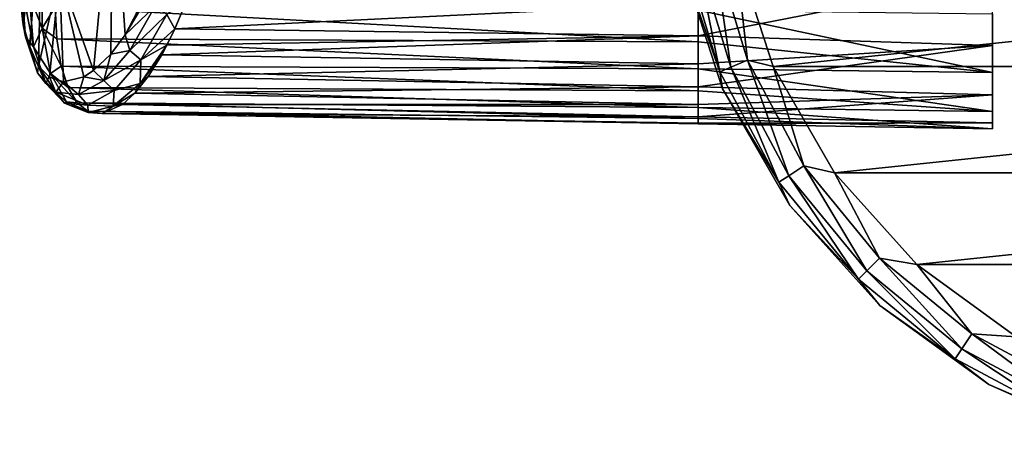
# Model space of a CAD drawing. Header units: millimetres. Extents: x -145 to 145, y -40 to 30.
# Tile 1 of 13: x -145 to -92, y -38 to -15. Entities that reach past the tile are written whole.
import ezdxf

# ---------------------------------------------------------------- set-up
doc = ezdxf.new("R2010")
doc.units = ezdxf.units.MM
doc.header["$LTSCALE"] = 115.467908
for name, color, linetype in [('6', 7, 'CONTINUOUS'), ('64', 7, 'CONTINUOUS'), ('66', 7, 'CONTINUOUS'), ('67', 7, 'CONTINUOUS'), ('7', 7, 'CONTINUOUS'), ('73', 7, 'CONTINUOUS'), ('8', 7, 'CONTINUOUS')]:
    doc.layers.add(name, color=color, linetype=linetype)

msp = doc.modelspace()

# ---------------------------------------------------------------- linework, layer by layer
at = {"layer": '6', "color": 7, "linetype": 'CONTINUOUS', "true_color": 0xa2afbf}
for points in [[(-106.3, -11.653, -55), (-104.233, -18.016, -55), (-43.7, -11.653, -55), (-106.3, -11.653, -55)], [(-104.233, -18.016, -55), (-45.767, -18.016, -55), (-43.7, -11.653, -55), (-104.233, -18.016, -55)], [(-104.233, -18.016, -55), (-100.889, -23.808, -55), (-45.767, -18.016, -55), (-104.233, -18.016, -55)], [(-100.889, -23.808, -55), (-49.111, -23.808, -55), (-45.767, -18.016, -55), (-100.889, -23.808, -55)], [(-100.889, -23.808, -55), (-96.411, -28.781, -55), (-49.111, -23.808, -55), (-100.889, -23.808, -55)], [(-96.411, -28.781, -55), (-53.589, -28.781, -55), (-49.111, -23.808, -55), (-96.411, -28.781, -55)], [(-96.411, -28.781, -55), (-91.001, -32.712, -55), (-53.589, -28.781, -55), (-96.411, -28.781, -55)]]:
    msp.add_3dface(points, dxfattribs=at)
at = {"layer": '64', "color": 7, "linetype": 'CONTINUOUS', "true_color": 0xa2afbf}
for points in [[(-136.097, -14.354, 14.884), (-136.772, -15.97, 13.117), (-108.3, -14.593, 15.327), (-136.097, -14.354, 14.884)], [(-143.189, -16.52, -12.229), (-143.279, -14.8, -14.261), (-108.3, -16.684, -13.02), (-143.189, -16.52, -12.229)], [(-108.3, -16.684, -13.02), (-143.279, -14.8, -14.261), (-108.3, -14.965, -14.965), (-108.3, -16.684, -13.02)], [(-108.3, -14.593, 15.327), (-136.772, -15.97, 13.117), (-108.3, -16.359, 13.426), (-108.3, -14.593, 15.327)], [(-136.772, -15.97, 13.117), (-137.206, -16.863, 11.934), (-108.3, -16.359, 13.426), (-136.772, -15.97, 13.117)], [(-142.954, -17.997, -9.937), (-143.189, -16.52, -12.229), (-108.3, -18.152, -10.88), (-142.954, -17.997, -9.937)], [(-108.3, -18.152, -10.88), (-143.189, -16.52, -12.229), (-108.3, -16.684, -13.02), (-108.3, -18.152, -10.88)], [(-137.206, -16.863, 11.934), (-137.485, -17.383, 11.154), (-108.3, -16.359, 13.426), (-137.206, -16.863, 11.934)], [(-108.3, -16.359, 13.426), (-137.485, -17.383, 11.154), (-108.3, -17.88, 11.322), (-108.3, -16.359, 13.426)], [(-137.485, -17.383, 11.154), (-138.22, -18.562, 9.028), (-108.3, -17.88, 11.322), (-137.485, -17.383, 11.154)], [(-142.582, -19.163, -7.463), (-142.954, -17.997, -9.937), (-108.3, -19.348, -8.576), (-142.582, -19.163, -7.463)], [(-108.3, -19.348, -8.576), (-142.954, -17.997, -9.937), (-108.3, -18.152, -10.88), (-108.3, -19.348, -8.576)], [(-108.3, -17.88, 11.322), (-138.22, -18.562, 9.028), (-108.3, -19.131, 9.048), (-108.3, -17.88, 11.322)], [(-138.22, -18.562, 9.028), (-138.946, -19.47, 6.816), (-108.3, -19.131, 9.048), (-138.22, -18.562, 9.028)], [(-142.085, -19.993, -4.852), (-142.582, -19.163, -7.463), (-108.3, -20.252, -6.143), (-142.085, -19.993, -4.852)], [(-108.3, -20.252, -6.143), (-142.582, -19.163, -7.463), (-108.3, -19.348, -8.576), (-108.3, -20.252, -6.143)], [(-108.3, -19.131, 9.048), (-138.946, -19.47, 6.816), (-108.3, -20.095, 6.638), (-108.3, -19.131, 9.048)], [(-138.946, -19.47, 6.816), (-139.624, -20.088, 4.638), (-108.3, -20.095, 6.638), (-138.946, -19.47, 6.816)], [(-141.506, -20.458, -2.268), (-142.085, -19.993, -4.852), (-108.3, -20.852, -3.618), (-141.506, -20.458, -2.268)], [(-108.3, -20.852, -3.618), (-142.085, -19.993, -4.852), (-108.3, -20.252, -6.143), (-108.3, -20.852, -3.618)], [(-139.624, -20.088, 4.638), (-140.721, -20.581, 0.812), (-108.3, -20.757, 4.129), (-139.624, -20.088, 4.638)], [(-108.3, -20.095, 6.638), (-139.624, -20.088, 4.638), (-108.3, -20.757, 4.129), (-108.3, -20.095, 6.638)], [(-140.721, -20.581, 0.812), (-141.506, -20.458, -2.268), (-108.3, -21.138, -1.038), (-140.721, -20.581, 0.812)], [(-108.3, -21.138, -1.038), (-141.506, -20.458, -2.268), (-108.3, -20.852, -3.618), (-108.3, -21.138, -1.038)], [(-108.3, -20.757, 4.129), (-140.721, -20.581, 0.812), (-108.3, -21.106, 1.557), (-108.3, -20.757, 4.129)], [(-108.3, -21.106, 1.557), (-140.721, -20.581, 0.812), (-108.3, -21.138, -1.038), (-108.3, -21.106, 1.557)]]:
    msp.add_3dface(points, dxfattribs=at)
at = {"layer": '66', "color": 7, "linetype": 'CONTINUOUS', "true_color": 0xa2afbf}
for points in [[(-141.196, -18.246, 5.612), (-140.119, -6.778, 9.946), (-143.038, -12.982, 1.488), (-141.196, -18.246, 5.612)], [(-140.26, -17.351, 8.247), (-140.119, -6.778, 9.946), (-141.196, -18.246, 5.612), (-140.26, -17.351, 8.247)], [(-139.467, -16.302, 10.348), (-140.119, -6.778, 9.946), (-140.26, -17.351, 8.247), (-139.467, -16.302, 10.348)], [(-137.667, -12.799, 14.726), (-140.119, -6.778, 9.946), (-139.467, -16.302, 10.348), (-137.667, -12.799, 14.726)], [(-145.029, -15.762, -9.702), (-143.968, -7.94, -3.075), (-145.212, -14.186, -11.84), (-145.029, -15.762, -9.702)], [(-144.684, -17.052, -7.345), (-143.968, -7.94, -3.075), (-145.029, -15.762, -9.702), (-144.684, -17.052, -7.345)], [(-144.192, -18.009, -4.835), (-143.968, -7.94, -3.075), (-144.684, -17.052, -7.345), (-144.192, -18.009, -4.835)], [(-143.038, -12.982, 1.488), (-143.968, -7.94, -3.075), (-144.192, -18.009, -4.835), (-143.038, -12.982, 1.488)], [(-138.693, -15.003, 12.299), (-137.667, -12.799, 14.726), (-139.467, -16.302, 10.348), (-138.693, -15.003, 12.299)], [(-143.592, -18.6, -2.311), (-143.038, -12.982, 1.488), (-144.192, -18.009, -4.835), (-143.592, -18.6, -2.311)], [(-142.823, -18.852, 0.497), (-143.038, -12.982, 1.488), (-143.592, -18.6, -2.311), (-142.823, -18.852, 0.497)], [(-141.196, -18.246, 5.612), (-143.038, -12.982, 1.488), (-141.727, -18.583, 4.032), (-141.196, -18.246, 5.612)], [(-141.727, -18.583, 4.032), (-143.038, -12.982, 1.488), (-142.823, -18.852, 0.497), (-141.727, -18.583, 4.032)]]:
    msp.add_3dface(points, dxfattribs=at)
at = {"layer": '67', "color": 7, "linetype": 'CONTINUOUS', "true_color": 0xa2afbf}
for points in [[(-108.3, -14.593, 15.327), (-108.3, -16.359, 13.426), (-92.302, -13.224, 16.879), (-108.3, -14.593, 15.327)], [(-92.302, -13.224, 16.879), (-108.3, -16.359, 13.426), (-92.302, -16.879, 13.224), (-92.302, -13.224, 16.879)], [(-108.3, -16.684, -13.02), (-108.3, -14.965, -14.965), (-92.302, -18.35, -11.093), (-108.3, -16.684, -13.02)], [(-108.3, -14.965, -14.965), (-92.302, -15.162, -15.162), (-92.302, -18.35, -11.093), (-108.3, -14.965, -14.965)], [(-108.3, -16.359, 13.426), (-108.3, -17.88, 11.322), (-92.302, -16.879, 13.224), (-108.3, -16.359, 13.426)], [(-108.3, -18.152, -10.88), (-108.3, -16.684, -13.02), (-92.302, -18.35, -11.093), (-108.3, -18.152, -10.88)], [(-108.3, -17.88, 11.322), (-108.3, -19.131, 9.048), (-92.302, -16.879, 13.224), (-108.3, -17.88, 11.322)], [(-92.302, -16.879, 13.224), (-108.3, -19.131, 9.048), (-92.302, -19.553, 8.8), (-92.302, -16.879, 13.224)], [(-108.3, -19.348, -8.576), (-108.3, -18.152, -10.88), (-92.302, -20.472, -6.379), (-108.3, -19.348, -8.576)], [(-92.302, -20.472, -6.379), (-108.3, -18.152, -10.88), (-92.302, -18.35, -11.093), (-92.302, -20.472, -6.379)], [(-108.3, -19.131, 9.048), (-108.3, -20.095, 6.638), (-92.302, -19.553, 8.8), (-108.3, -19.131, 9.048)], [(-108.3, -20.252, -6.143), (-108.3, -19.348, -8.576), (-92.302, -20.472, -6.379), (-108.3, -20.252, -6.143)], [(-108.3, -20.095, 6.638), (-108.3, -20.757, 4.129), (-92.302, -19.553, 8.8), (-108.3, -20.095, 6.638)], [(-92.302, -19.553, 8.8), (-108.3, -20.757, 4.129), (-92.302, -21.091, 3.865), (-92.302, -19.553, 8.8)], [(-108.3, -20.852, -3.618), (-108.3, -20.252, -6.143), (-92.302, -21.403, -1.295), (-108.3, -20.852, -3.618)], [(-92.302, -21.403, -1.295), (-108.3, -20.252, -6.143), (-92.302, -20.472, -6.379), (-92.302, -21.403, -1.295)], [(-108.3, -20.757, 4.129), (-108.3, -21.106, 1.557), (-92.302, -21.091, 3.865), (-108.3, -20.757, 4.129)], [(-108.3, -21.138, -1.038), (-108.3, -20.852, -3.618), (-92.302, -21.403, -1.295), (-108.3, -21.138, -1.038)], [(-108.3, -21.106, 1.557), (-108.3, -21.138, -1.038), (-92.302, -21.091, 3.865), (-108.3, -21.106, 1.557)], [(-92.302, -21.091, 3.865), (-108.3, -21.138, -1.038), (-92.302, -21.403, -1.295), (-92.302, -21.091, 3.865)]]:
    msp.add_3dface(points, dxfattribs=at)
at = {"layer": '7', "color": 7, "linetype": 'CONTINUOUS', "true_color": 0xa2afbf}
for points in [[(-107.125, -18.307, -56.852), (-108.465, -11.657, -55.878), (-109.104, -11.784, -56.852), (-107.125, -18.307, -56.852)], [(-106.523, -18.057, -55.878), (-107.509, -11.466, -55.227), (-108.465, -11.657, -55.878), (-106.523, -18.057, -55.878)], [(-106.523, -18.057, -55.878), (-108.465, -11.657, -55.878), (-107.125, -18.307, -56.852), (-106.523, -18.057, -55.878)], [(-105.623, -17.684, -55.227), (-106.3, -11.653, -55), (-107.509, -11.466, -55.227), (-105.623, -17.684, -55.227)], [(-105.623, -17.684, -55.227), (-107.509, -11.466, -55.227), (-106.523, -18.057, -55.878), (-105.623, -17.684, -55.227)], [(-104.233, -18.016, -55), (-106.3, -11.653, -55), (-105.623, -17.684, -55.227), (-104.233, -18.016, -55)], [(-109.235, -12.277, -58), (-107.125, -18.307, -56.852), (-109.104, -11.784, -56.852), (-109.235, -12.277, -58)], [(-109.235, -12.277, -58), (-106.974, -19.236, -58), (-107.125, -18.307, -56.852), (-109.235, -12.277, -58)], [(-103.912, -24.318, -56.852), (-106.523, -18.057, -55.878), (-107.125, -18.307, -56.852), (-103.912, -24.318, -56.852)], [(-103.37, -23.956, -55.878), (-105.623, -17.684, -55.227), (-106.523, -18.057, -55.878), (-103.37, -23.956, -55.878)], [(-103.37, -23.956, -55.878), (-106.523, -18.057, -55.878), (-103.912, -24.318, -56.852), (-103.37, -23.956, -55.878)], [(-102.56, -23.415, -55.227), (-104.233, -18.016, -55), (-105.623, -17.684, -55.227), (-102.56, -23.415, -55.227)], [(-102.56, -23.415, -55.227), (-105.623, -17.684, -55.227), (-103.37, -23.956, -55.878), (-102.56, -23.415, -55.227)], [(-100.889, -23.808, -55), (-104.233, -18.016, -55), (-102.56, -23.415, -55.227), (-100.889, -23.808, -55)], [(-106.974, -19.236, -58), (-103.912, -24.318, -56.852), (-107.125, -18.307, -56.852), (-106.974, -19.236, -58)], [(-106.974, -19.236, -58), (-103.316, -25.572, -58), (-103.912, -24.318, -56.852), (-106.974, -19.236, -58)], [(-99.127, -29.127, -55.878), (-102.56, -23.415, -55.227), (-103.37, -23.956, -55.878), (-99.127, -29.127, -55.878)], [(-98.438, -28.438, -55.227), (-100.889, -23.808, -55), (-102.56, -23.415, -55.227), (-98.438, -28.438, -55.227)], [(-98.438, -28.438, -55.227), (-102.56, -23.415, -55.227), (-99.127, -29.127, -55.878), (-98.438, -28.438, -55.227)], [(-99.587, -29.587, -56.852), (-103.37, -23.956, -55.878), (-103.912, -24.318, -56.852), (-99.587, -29.587, -56.852)], [(-99.127, -29.127, -55.878), (-103.37, -23.956, -55.878), (-99.587, -29.587, -56.852), (-99.127, -29.127, -55.878)], [(-96.411, -28.781, -55), (-100.889, -23.808, -55), (-98.438, -28.438, -55.227), (-96.411, -28.781, -55)], [(-103.316, -25.572, -58), (-99.587, -29.587, -56.852), (-103.912, -24.318, -56.852), (-103.316, -25.572, -58)], [(-103.316, -25.572, -58), (-98.42, -31.01, -58), (-99.587, -29.587, -56.852), (-103.316, -25.572, -58)], [(-93.956, -33.37, -55.878), (-98.438, -28.438, -55.227), (-99.127, -29.127, -55.878), (-93.956, -33.37, -55.878)], [(-93.415, -32.56, -55.227), (-96.411, -28.781, -55), (-98.438, -28.438, -55.227), (-93.415, -32.56, -55.227)], [(-93.415, -32.56, -55.227), (-98.438, -28.438, -55.227), (-93.956, -33.37, -55.878), (-93.415, -32.56, -55.227)], [(-91.001, -32.712, -55), (-96.411, -28.781, -55), (-93.415, -32.56, -55.227), (-91.001, -32.712, -55)], [(-94.318, -33.912, -56.852), (-99.127, -29.127, -55.878), (-99.587, -29.587, -56.852), (-94.318, -33.912, -56.852)], [(-93.956, -33.37, -55.878), (-99.127, -29.127, -55.878), (-94.318, -33.912, -56.852), (-93.956, -33.37, -55.878)], [(-98.42, -31.01, -58), (-94.318, -33.912, -56.852), (-99.587, -29.587, -56.852), (-98.42, -31.01, -58)], [(-98.42, -31.01, -58), (-92.5, -35.311, -58), (-94.318, -33.912, -56.852), (-98.42, -31.01, -58)], [(-88.057, -36.523, -55.878), (-93.415, -32.56, -55.227), (-93.956, -33.37, -55.878), (-88.057, -36.523, -55.878)], [(-87.684, -35.623, -55.227), (-91.001, -32.712, -55), (-93.415, -32.56, -55.227), (-87.684, -35.623, -55.227)], [(-87.684, -35.623, -55.227), (-93.415, -32.56, -55.227), (-88.057, -36.523, -55.878), (-87.684, -35.623, -55.227)], [(-88.307, -37.125, -56.852), (-93.956, -33.37, -55.878), (-94.318, -33.912, -56.852), (-88.307, -37.125, -56.852)], [(-88.057, -36.523, -55.878), (-93.956, -33.37, -55.878), (-88.307, -37.125, -56.852), (-88.057, -36.523, -55.878)], [(-92.5, -35.311, -58), (-88.307, -37.125, -56.852), (-94.318, -33.912, -56.852), (-92.5, -35.311, -58)], [(-92.5, -35.311, -58), (-85.816, -38.287, -58), (-88.307, -37.125, -56.852), (-92.5, -35.311, -58)]]:
    msp.add_3dface(points, dxfattribs=at)
at = {"layer": '73', "color": 7, "linetype": 'CONTINUOUS', "true_color": 0xa2afbf}
for points in [[(-143.993, -15.946, -12.703), (-144.699, -14.091, -14.089), (-143.993, -12.704, -15.945), (-143.993, -15.946, -12.703)], [(-143.279, -14.8, -14.261), (-143.993, -15.946, -12.703), (-143.993, -12.704, -15.945), (-143.279, -14.8, -14.261)], [(-144.893, -16.407, -10.141), (-145.212, -14.186, -11.84), (-145.119, -13.616, -13.614), (-144.893, -16.407, -10.141)], [(-144.893, -16.407, -10.141), (-145.119, -13.616, -13.614), (-144.465, -16.947, -10.533), (-144.893, -16.407, -10.141)], [(-144.465, -16.947, -10.533), (-145.119, -13.616, -13.614), (-144.699, -14.091, -14.089), (-144.465, -16.947, -10.533)], [(-145.029, -15.762, -9.702), (-145.212, -14.186, -11.84), (-144.893, -16.407, -10.141), (-145.029, -15.762, -9.702)], [(-144.465, -16.947, -10.533), (-144.699, -14.091, -14.089), (-143.993, -15.946, -12.703), (-144.465, -16.947, -10.533)], [(-136.772, -15.97, 13.117), (-136.097, -14.354, 14.884), (-137.211, -15.193, 13.807), (-136.772, -15.97, 13.117)], [(-143.279, -14.8, -14.261), (-143.189, -16.52, -12.229), (-143.993, -15.946, -12.703), (-143.279, -14.8, -14.261)], [(-138.693, -15.003, 12.299), (-139.467, -16.302, 10.348), (-137.843, -14.735, 13.67), (-138.693, -15.003, 12.299)], [(-137.843, -14.735, 13.67), (-139.467, -16.302, 10.348), (-139.221, -17.15, 10.242), (-137.843, -14.735, 13.67)], [(-137.843, -14.735, 13.67), (-139.221, -17.15, 10.242), (-137.211, -15.193, 13.807), (-137.843, -14.735, 13.67)], [(-137.211, -15.193, 13.807), (-139.221, -17.15, 10.242), (-138.624, -17.667, 10.301), (-137.211, -15.193, 13.807)], [(-136.772, -15.97, 13.117), (-137.211, -15.193, 13.807), (-138.624, -17.667, 10.301), (-136.772, -15.97, 13.117)], [(-144.684, -17.052, -7.345), (-145.029, -15.762, -9.702), (-144.246, -18.366, -6.195), (-144.684, -17.052, -7.345)], [(-144.246, -18.366, -6.195), (-145.029, -15.762, -9.702), (-144.893, -16.407, -10.141), (-144.246, -18.366, -6.195)], [(-143.529, -18.396, -8.86), (-144.465, -16.947, -10.533), (-143.993, -15.946, -12.703), (-143.529, -18.396, -8.86)], [(-143.189, -16.52, -12.229), (-142.954, -17.997, -9.937), (-143.993, -15.946, -12.703), (-143.189, -16.52, -12.229)], [(-142.954, -17.997, -9.937), (-143.529, -18.396, -8.86), (-143.993, -15.946, -12.703), (-142.954, -17.997, -9.937)], [(-137.206, -16.863, 11.934), (-136.772, -15.97, 13.117), (-138.624, -17.667, 10.301), (-137.206, -16.863, 11.934)], [(-144.246, -18.366, -6.195), (-144.893, -16.407, -10.141), (-143.795, -18.945, -6.493), (-144.246, -18.366, -6.195)], [(-143.795, -18.945, -6.493), (-144.893, -16.407, -10.141), (-144.465, -16.947, -10.533), (-143.795, -18.945, -6.493)], [(-139.467, -16.302, 10.348), (-140.26, -17.351, 8.247), (-139.221, -17.15, 10.242), (-139.467, -16.302, 10.348)], [(-144.192, -18.009, -4.835), (-144.684, -17.052, -7.345), (-144.246, -18.366, -6.195), (-144.192, -18.009, -4.835)], [(-143.795, -18.945, -6.493), (-144.465, -16.947, -10.533), (-143.529, -18.396, -8.86), (-143.795, -18.945, -6.493)], [(-137.485, -17.383, 11.154), (-137.206, -16.863, 11.934), (-138.664, -18.945, 8.16), (-137.485, -17.383, 11.154)], [(-137.206, -16.863, 11.934), (-138.624, -17.667, 10.301), (-138.664, -18.945, 8.16), (-137.206, -16.863, 11.934)], [(-140.26, -17.351, 8.247), (-141.196, -18.246, 5.612), (-140.643, -18.774, 6.389), (-140.26, -17.351, 8.247)], [(-139.221, -17.15, 10.242), (-140.26, -17.351, 8.247), (-140.643, -18.774, 6.389), (-139.221, -17.15, 10.242)], [(-139.221, -17.15, 10.242), (-140.643, -18.774, 6.389), (-138.624, -17.667, 10.301), (-139.221, -17.15, 10.242)], [(-138.624, -17.667, 10.301), (-140.643, -18.774, 6.389), (-140.082, -19.334, 6.365), (-138.624, -17.667, 10.301)], [(-138.624, -17.667, 10.301), (-140.082, -19.334, 6.365), (-138.664, -18.945, 8.16), (-138.624, -17.667, 10.301)], [(-138.22, -18.562, 9.028), (-137.485, -17.383, 11.154), (-138.664, -18.945, 8.16), (-138.22, -18.562, 9.028)], [(-143.255, -19.417, -1.994), (-144.192, -18.009, -4.835), (-144.246, -18.366, -6.195), (-143.255, -19.417, -1.994)], [(-143.592, -18.6, -2.311), (-144.192, -18.009, -4.835), (-143.255, -19.417, -1.994), (-143.592, -18.6, -2.311)], [(-142.954, -17.997, -9.937), (-142.582, -19.163, -7.463), (-143.529, -18.396, -8.86), (-142.954, -17.997, -9.937)], [(-143.255, -19.417, -1.994), (-144.246, -18.366, -6.195), (-142.771, -20.01, -2.198), (-143.255, -19.417, -1.994)], [(-142.771, -20.01, -2.198), (-144.246, -18.366, -6.195), (-143.795, -18.945, -6.493), (-142.771, -20.01, -2.198)], [(-142.662, -19.936, -4.646), (-143.795, -18.945, -6.493), (-143.529, -18.396, -8.86), (-142.662, -19.936, -4.646)], [(-142.823, -18.852, 0.497), (-143.592, -18.6, -2.311), (-143.255, -19.417, -1.994), (-142.823, -18.852, 0.497)], [(-142.582, -19.163, -7.463), (-142.085, -19.993, -4.852), (-143.529, -18.396, -8.86), (-142.582, -19.163, -7.463)], [(-142.085, -19.993, -4.852), (-142.662, -19.936, -4.646), (-143.529, -18.396, -8.86), (-142.085, -19.993, -4.852)], [(-141.727, -18.583, 4.032), (-142.823, -18.852, 0.497), (-142.019, -19.544, 2.258), (-141.727, -18.583, 4.032)], [(-140.643, -18.774, 6.389), (-141.727, -18.583, 4.032), (-142.019, -19.544, 2.258), (-140.643, -18.774, 6.389)], [(-141.196, -18.246, 5.612), (-141.727, -18.583, 4.032), (-140.643, -18.774, 6.389), (-141.196, -18.246, 5.612)], [(-138.946, -19.47, 6.816), (-138.22, -18.562, 9.028), (-138.664, -18.945, 8.16), (-138.946, -19.47, 6.816)], [(-142.771, -20.01, -2.198), (-143.795, -18.945, -6.493), (-142.662, -19.936, -4.646), (-142.771, -20.01, -2.198)], [(-142.019, -19.544, 2.258), (-142.823, -18.852, 0.497), (-143.255, -19.417, -1.994), (-142.019, -19.544, 2.258)], [(-140.643, -18.774, 6.389), (-142.019, -19.544, 2.258), (-140.082, -19.334, 6.365), (-140.643, -18.774, 6.389)], [(-138.946, -19.47, 6.816), (-138.664, -18.945, 8.16), (-140.124, -20.184, 4.039), (-138.946, -19.47, 6.816)], [(-138.664, -18.945, 8.16), (-140.082, -19.334, 6.365), (-140.124, -20.184, 4.039), (-138.664, -18.945, 8.16)], [(-142.019, -19.544, 2.258), (-143.255, -19.417, -1.994), (-141.498, -20.13, 2.147), (-142.019, -19.544, 2.258)], [(-141.498, -20.13, 2.147), (-143.255, -19.417, -1.994), (-142.771, -20.01, -2.198), (-141.498, -20.13, 2.147)], [(-140.082, -19.334, 6.365), (-142.019, -19.544, 2.258), (-141.498, -20.13, 2.147), (-140.082, -19.334, 6.365)], [(-140.082, -19.334, 6.365), (-141.498, -20.13, 2.147), (-140.124, -20.184, 4.039), (-140.082, -19.334, 6.365)], [(-139.624, -20.088, 4.638), (-138.946, -19.47, 6.816), (-140.124, -20.184, 4.039), (-139.624, -20.088, 4.638)], [(-141.491, -20.527, -0.283), (-142.771, -20.01, -2.198), (-142.662, -19.936, -4.646), (-141.491, -20.527, -0.283)], [(-141.498, -20.13, 2.147), (-142.771, -20.01, -2.198), (-141.491, -20.527, -0.283), (-141.498, -20.13, 2.147)], [(-142.085, -19.993, -4.852), (-141.506, -20.458, -2.268), (-142.662, -19.936, -4.646), (-142.085, -19.993, -4.852)], [(-141.506, -20.458, -2.268), (-141.491, -20.527, -0.283), (-142.662, -19.936, -4.646), (-141.506, -20.458, -2.268)], [(-140.124, -20.184, 4.039), (-141.498, -20.13, 2.147), (-141.491, -20.527, -0.283), (-140.124, -20.184, 4.039)], [(-140.721, -20.581, 0.812), (-140.124, -20.184, 4.039), (-141.491, -20.527, -0.283), (-140.721, -20.581, 0.812)], [(-140.721, -20.581, 0.812), (-139.624, -20.088, 4.638), (-140.124, -20.184, 4.039), (-140.721, -20.581, 0.812)], [(-141.506, -20.458, -2.268), (-140.721, -20.581, 0.812), (-141.491, -20.527, -0.283), (-141.506, -20.458, -2.268)]]:
    msp.add_3dface(points, dxfattribs=at)
at = {"layer": '8', "color": 7, "linetype": 'CONTINUOUS', "true_color": 0xa2afbf}
for points in [[(-106.974, -19.236, -58), (-109.235, -12.277, -58), (-106.974, -19.236, -75), (-106.974, -19.236, -58)], [(-106.974, -19.236, -75), (-109.235, -12.277, -58), (-109.235, -12.277, -75), (-106.974, -19.236, -75)], [(-103.316, -25.572, -58), (-106.974, -19.236, -58), (-103.316, -25.572, -75), (-103.316, -25.572, -58)], [(-103.316, -25.572, -75), (-106.974, -19.236, -58), (-106.974, -19.236, -75), (-103.316, -25.572, -75)], [(-98.42, -31.01, -58), (-103.316, -25.572, -58), (-98.42, -31.01, -75), (-98.42, -31.01, -58)], [(-98.42, -31.01, -75), (-103.316, -25.572, -58), (-103.316, -25.572, -75), (-98.42, -31.01, -75)], [(-92.5, -35.311, -58), (-98.42, -31.01, -58), (-92.5, -35.311, -75), (-92.5, -35.311, -58)], [(-92.5, -35.311, -75), (-98.42, -31.01, -58), (-98.42, -31.01, -75), (-92.5, -35.311, -75)], [(-85.816, -38.287, -58), (-92.5, -35.311, -58), (-85.816, -38.287, -75), (-85.816, -38.287, -58)], [(-85.816, -38.287, -75), (-92.5, -35.311, -58), (-92.5, -35.311, -75), (-85.816, -38.287, -75)]]:
    msp.add_3dface(points, dxfattribs=at)

doc.saveas('drawing.dxf')
